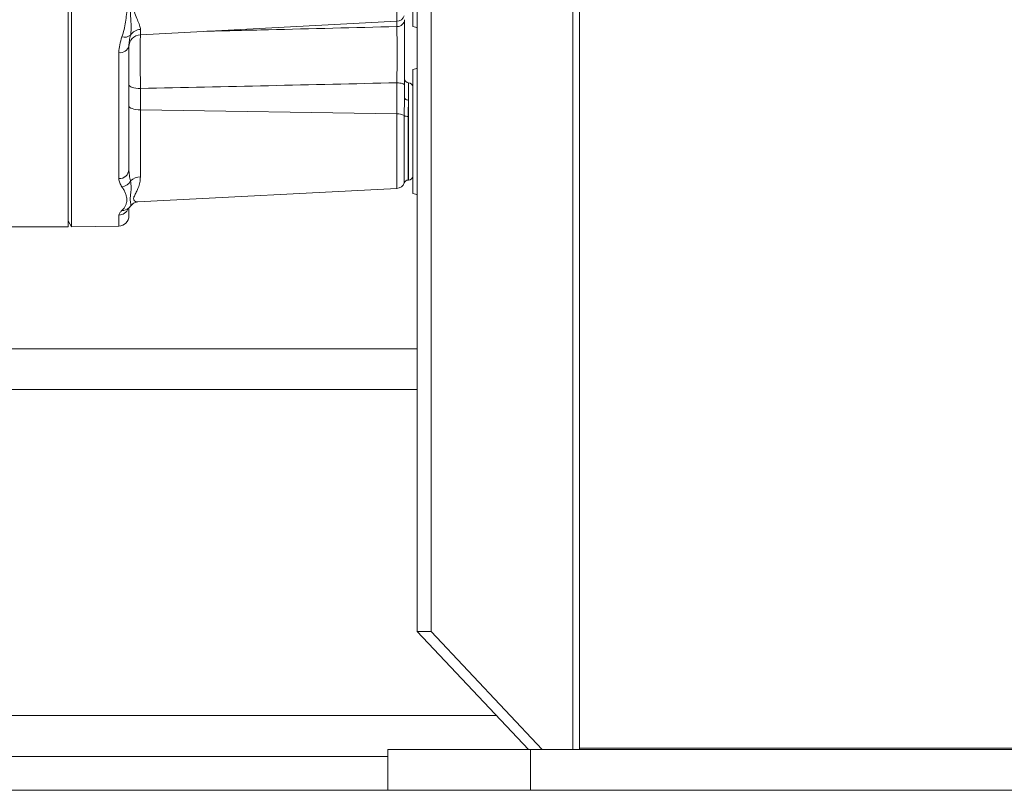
# Model space of a CAD drawing. Header units: millimetres. Extents: x 755 to 2246, y 770 to 3170.
# Tile 7 of 13: x 1655 to 1898, y 1803 to 1994. Entities that reach past the tile are written whole.
import ezdxf

# ---------------------------------------------------------------- set-up
doc = ezdxf.new("R2010")
doc.units = ezdxf.units.MM

msp = doc.modelspace()

# ---------------------------------------------------------------- linework, layer by layer
at = {"color": 7, "linetype": 'Continuous', "lineweight": 15}
for p, q in [((1793.4, 1813.27), (1793.4, 2265.65)), ((1791.8, 2254.21), (1791.8, 1813.27)), ((1753.27, 1842.53), (1753.27, 2224.95)), ((1756.72, 1842.53), (1756.72, 2224.95)), ((1667.76, 2193.83), (1667.76, 1942.67)), ((1666.9, 1942.65), (1666.9, 2074.55)), ((1752.16, 1992.26), (1752.16, 2023)), ((1748.25, 1993.55), (1748.25, 2019.02)), ((1684.8, 1990.23), (1748.25, 1993.55)), ((1748.25, 1992.26), (1748.25, 1993.55)), ((1684.8, 1991.52), (1684.8, 1990.23)), ((1681.95, 1987.5), (1681.95, 1956.89)), ((1679.48, 1954.6), (1679.48, 1985.81)), ((1752.16, 1950.91), (1752.16, 1981.65)), ((1748.25, 1970.63), (1748.25, 1978.34)), ((1750.15, 1977.72), (1750.15, 1974.69)), ((1751.15, 1978.31), (1751.15, 1974.04)), ((1684.8, 1976.92), (1684.8, 1971.65)), ((1751.15, 1954.24), (1751.15, 1974.04)), ((1681.95, 1971.46), (1681.95, 1971.46)), ((1684.8, 1971.65), (1684.8, 1955.03)), ((1748.25, 1970.63), (1684.8, 1971.65)), ((1748.25, 1952.2), (1748.25, 1970.63)), ((1750.05, 1953.56), (1750.05, 1970.21)), ((1751, 1970), (1751, 1954.24)), ((1751, 1954.24), (1751.15, 1954.24)), ((1684.19, 1948.84), (1748.25, 1952.2)), ((1681.95, 1947.22), (1681.95, 1945.38)), ((1682.36, 1947.93), (1682.45, 1947.99)), ((1682.48, 1947.97), (1682.48, 1947.95)), ((1666.9, 1944.16), (1667.76, 1942.67)), ((1679.48, 1942.87), (1679.48, 1945.57)), ((1638.82, 1942.65), (1666.9, 1942.65)), ((1667.76, 1942.67), (1679.48, 1942.87)), ((1591.6, 1912.49), (1753.27, 1912.49)), ((1581.51, 1902.4), (1753.27, 1902.4)), ((1756.72, 1842.53), (1753.27, 1842.53)), ((1753.27, 1842.53), (1780.77, 1813.27)), ((1756.72, 1842.53), (1784.22, 1813.27)), ((1500.79, 1821.68), (1772.86, 1821.68)), ((1745.97, 1803.18), (1745.97, 1813.27)), ((1781.29, 1813.27), (1745.97, 1813.27)), ((1781.29, 1803.18), (1781.29, 1813.27)), ((1783.07, 1813.27), (1781.29, 1813.27)), ((1784.22, 1813.27), (1783.07, 1813.27)), ((1784.22, 1813.27), (1791.8, 1813.27)), ((1973.01, 1813.27), (1791.8, 1813.27)), ((1793.4, 1813.61), (1930.63, 1813.61)), ((1541.15, 1811.59), (1745.97, 1811.59)), ((1333.18, 1803.18), (1767.46, 1803.18)), ((1781.29, 1803.18), (1767.46, 1803.18)), ((1973.01, 1803.18), (1781.29, 1803.18))]:
    msp.add_line(p, q, dxfattribs=at)
at = {"color": 7, "linetype": 'Continuous', "lineweight": 15, "flags": 128}
for points in [[(1752.16, 1992.26), (1753.18, 1991.99), (1753.27, 1991.96)], [(1753.27, 1981.95), (1753.18, 1981.91), (1752.16, 1981.65)], [(1684.8, 1976.92), (1684.23, 1976.94), (1683.7, 1977), (1683.2, 1977.09), (1682.77, 1977.2), (1682.42, 1977.34), (1682.16, 1977.5), (1682, 1977.67), (1681.95, 1977.84)], [(1750.15, 1977.72), (1750.12, 1977.83), (1750.01, 1977.95), (1749.83, 1978.05), (1749.6, 1978.14), (1749.31, 1978.22), (1748.99, 1978.28), (1748.63, 1978.32), (1748.25, 1978.34)], [(1750.15, 1974.69), (1750.17, 1974.56), (1750.23, 1974.44), (1750.32, 1974.33), (1750.44, 1974.23), (1750.6, 1974.15), (1750.77, 1974.09), (1750.96, 1974.05), (1751.15, 1974.04)], [(1684.8, 1971.65), (1684.23, 1971.68), (1683.7, 1971.74), (1683.2, 1971.83), (1682.77, 1971.94), (1682.42, 1972.08), (1682.16, 1972.24), (1682, 1972.41), (1681.95, 1972.58)], [(1752.16, 1950.91), (1753.18, 1950.64), (1753.27, 1950.6)]]:
    msp.add_lwpolyline(points, dxfattribs=at)
at = {"color": 7, "linetype": 'Continuous', "lineweight": 15}
for centre, radius, start, end in [((1748.15, 1995.56), 2.01, 273, 341.3036), ((1748.3, 1994.11), 1.86, 268.3876, 355.2679), ((1680.89, 1991.9), 2.28, 253.4533, 310.1023), ((1684.96, 1987.22), 3.01, 93, 180), ((1684.91, 1988.48), 3.05, 92.0554, 146.7096), ((1679.8, 1987.99), 2.21, 261.8629, 347.0202), ((1751.15, 1979.32), 1, 180, 270), ((1751.15, 1977.31), 1, 0, 90), ((1748.45, 1967.46), 3.18, 59.9513, 93.6922), ((1750.86, 1971.65), 1.65, 240.4006, 274.6034), ((1679.55, 1957), 2.4, 268.3912, 357.2662), ((1679.9, 1955.3), 2.75, 277.206, 333.4955), ((1684.76, 1951.55), 3.48, 89.3689, 133.5399), ((1748.15, 1954.2), 2.01, 273, 341.3036), ((1751, 1953.24), 1, 90, 161.3036), ((1751.15, 1955.24), 1, 270, 0), ((1679.45, 1948.08), 2.5, 270.6627, 339.5543), ((1680.37, 1948.99), 2.26, 266.7488, 311.1372), ((1679.44, 1945.38), 2.51, 271, 0)]:
    msp.add_arc(centre, radius, start, end, dxfattribs=at)
for points, knots in [([(1680.24, 1989.71), (1680.45, 1990.3), (1680.6, 1990.9), (1680.88, 1992.13), (1681, 1992.74), (1681.21, 1993.99), (1681.3, 1994.62), (1681.44, 1995.89), (1681.48, 1996.53), (1681.48, 1997.82), (1681.43, 1998.47), (1681.3, 1999.76), (1681.21, 2000.42), (1681, 2001.72), (1680.88, 2002.38), (1680.6, 2003.69), (1680.45, 2004.35), (1680.24, 2005)], [0, 0, 0, 0, 0.125, 0.125, 0.25, 0.25, 0.375, 0.375, 0.5, 0.5, 0.625, 0.625, 0.75, 0.75, 0.875, 0.875, 1, 1, 1, 1]), ([(1682.36, 2006.23), (1682.46, 2005.42), (1682.5, 2004.63), (1682.51, 2003.07), (1682.49, 2002.31), (1682.42, 2000.81), (1682.38, 2000.07), (1682.3, 1998.63), (1682.27, 1997.93), (1682.27, 1996.56), (1682.3, 1995.9), (1682.38, 1994.62), (1682.42, 1994), (1682.49, 1992.81), (1682.51, 1992.24), (1682.5, 1991.42), (1682.49, 1991.15), (1682.44, 1990.64), (1682.41, 1990.39), (1682.36, 1990.15)], [0, 0, 0, 0, 0.125, 0.125, 0.25, 0.25, 0.375, 0.375, 0.5, 0.5, 0.625, 0.625, 0.75, 0.75, 0.875, 0.875, 0.9375, 0.9375, 1, 1, 1, 1]), ([(1684.8, 2006.34), (1684.8, 2005.52), (1684.71, 2004.71), (1684.43, 2003.13), (1684.24, 2002.36), (1683.93, 2001.22), (1683.83, 2000.85), (1683.62, 2000.12), (1683.52, 1999.76), (1683.34, 1999.05), (1683.26, 1998.7), (1683.17, 1998.18), (1683.15, 1998.01), (1683.11, 1997.67), (1683.11, 1997.5), (1683.11, 1996.66), (1683.25, 1996.05), (1683.62, 1994.92), (1683.84, 1994.4), (1684.24, 1993.43), (1684.43, 1992.99), (1684.64, 1992.39), (1684.69, 1992.21), (1684.77, 1991.85), (1684.8, 1991.68), (1684.8, 1991.52)], [0, 0, 0, 0, 0.125, 0.125, 0.25, 0.25, 0.3125, 0.3125, 0.375, 0.375, 0.4375, 0.4375, 0.46875, 0.46875, 0.5, 0.5, 0.625, 0.625, 0.75, 0.75, 0.875, 0.875, 0.9375, 0.9375, 1, 1, 1, 1]), ([(1750.15, 1993.96), (1750.15, 1993.55), (1750.15, 1992.62), (1750.15, 1991.5), (1750.15, 1990.29), (1750.15, 1989.65), (1750.15, 1988.3), (1750.15, 1987.6), (1750.15, 1986.5), (1750.15, 1986.13), (1750.15, 1985.38), (1750.15, 1985), (1750.15, 1983.86), (1750.15, 1983.09), (1750.15, 1981.92), (1750.15, 1981.53), (1750.15, 1980.75), (1750.15, 1980.36), (1750.15, 1979.22), (1750.15, 1978.46), (1750.15, 1977.72)], [0, 0, 0, 0, 0.125, 0.25, 0.25, 0.375, 0.375, 0.5, 0.5, 0.5625, 0.5625, 0.625, 0.625, 0.75, 0.75, 0.8125, 0.8125, 0.875, 0.875, 1, 1, 1, 1]), ([(1682.36, 1990.15), (1682.24, 1989.68), (1682.14, 1989.23), (1681.99, 1988.35), (1681.95, 1987.92), (1681.95, 1987.5)], [0, 0, 0, 0, 0.5, 0.5, 1, 1, 1, 1]), ([(1684.79, 1990.19), (1684.78, 1989.49), (1684.76, 1987.93), (1684.75, 1984.43), (1684.77, 1980.54), (1684.79, 1978.07), (1684.8, 1976.92)], [0, 0, 0, 0, 0.22174, 0.492942, 0.763897, 1, 1, 1, 1]), ([(1701.24, 1991.09), (1706.32, 1991.21), (1721.99, 1991.6), (1737.66, 1991.99), (1748.25, 1992.26)], [0, 0, 0, 0, 0.324131, 1, 1, 1, 1]), ([(1748.25, 1978.34), (1748.25, 1978.97), (1748.26, 1979.62), (1748.26, 1980.61), (1748.27, 1980.94), (1748.27, 1981.6), (1748.27, 1981.94), (1748.27, 1982.94), (1748.28, 1983.6), (1748.28, 1984.9), (1748.28, 1985.55), (1748.28, 1986.81), (1748.28, 1987.41), (1748.28, 1988.56), (1748.27, 1989.11), (1748.27, 1990.15), (1748.26, 1991.11), (1748.25, 1991.9), (1748.25, 1992.26)], [0, 0, 0, 0, 0.125, 0.125, 0.1875, 0.1875, 0.25, 0.25, 0.375, 0.375, 0.5, 0.5, 0.625, 0.625, 0.75, 0.75, 0.875, 1, 1, 1, 1]), ([(1679.48, 1985.81), (1679.48, 1986.46), (1679.56, 1987.11), (1679.82, 1988.41), (1680.01, 1989.06), (1680.24, 1989.71)], [0, 0, 0, 0, 0.5, 0.5, 1, 1, 1, 1]), ([(1748.25, 1978.34), (1737.66, 1978.09), (1727.07, 1977.85), (1716.48, 1977.62), (1705.92, 1977.38), (1695.36, 1977.15), (1684.8, 1976.92)], [0.00190522, 0.00190522, 0.00190522, 0.00190522, 0.03374583, 0.03374583, 0.03374583, 0.06549585, 0.06549585, 0.06549585, 0.06549585]), ([(1750.05, 1970.21), (1750.05, 1971), (1750.07, 1971.77), (1750.12, 1973.27), (1750.15, 1973.99), (1750.15, 1974.69)], [0, 0, 0, 0, 0.5, 0.5, 1, 1, 1, 1]), ([(1751.15, 1974.04), (1751.15, 1973.44), (1751.11, 1972.81), (1751.05, 1971.79), (1751.03, 1971.45), (1751, 1970.74), (1751, 1970.37), (1751, 1970)], [0, 0, 0, 0, 0.5, 0.5, 0.75, 0.75, 1, 1, 1, 1]), ([(1681.95, 1956.89), (1681.95, 1956.39), (1681.99, 1955.91), (1682.14, 1954.97), (1682.24, 1954.51), (1682.36, 1954.08)], [0, 0, 0, 0, 0.5, 0.5, 1, 1, 1, 1]), ([(1680.24, 1952.57), (1680.01, 1952.89), (1679.82, 1953.21), (1679.56, 1953.89), (1679.48, 1954.24), (1679.48, 1954.6)], [0, 0, 0, 0, 0.5, 0.5, 1, 1, 1, 1]), ([(1682.36, 1954.08), (1682.43, 1953.53), (1682.56, 1952.42), (1682.42, 1950.86), (1682.17, 1949.44), (1682.46, 1948.35), (1682.47, 1948.1), (1682.48, 1947.97)], [0, 0, 0, 0, 0.154658, 0.312539, 0.544653, 0.776941, 1, 1, 1, 1]), ([(1684.8, 1955.03), (1684.77, 1954.55), (1684.7, 1953.58), (1684.32, 1952.42), (1683.87, 1951.38), (1683.37, 1950.46), (1683, 1949.65), (1683.29, 1949.09), (1683.73, 1948.9), (1684.04, 1948.84), (1684.14, 1948.86), (1684.19, 1948.87)], [0, 0, 0, 0, 0.1255562, 0.2544384, 0.352736, 0.4875643, 0.6252825, 0.765617, 0.9124365, 0.9539982, 1, 1, 1, 1]), ([(1680.24, 1946.73), (1680.45, 1946.92), (1680.6, 1947.12), (1680.88, 1947.52), (1681, 1947.73), (1681.21, 1948.17), (1681.3, 1948.4), (1681.44, 1948.86), (1681.48, 1949.1), (1681.48, 1949.6), (1681.43, 1949.85), (1681.3, 1950.36), (1681.21, 1950.63), (1681, 1951.17), (1680.88, 1951.44), (1680.6, 1952), (1680.45, 1952.29), (1680.24, 1952.57)], [0, 0, 0, 0, 0.125, 0.125, 0.25, 0.25, 0.375, 0.375, 0.5, 0.5, 0.625, 0.625, 0.75, 0.75, 0.875, 0.875, 1, 1, 1, 1]), ([(1682.52, 1947.92), (1682.61, 1948.04), (1682.87, 1948.4), (1683.48, 1948.71), (1683.97, 1948.85), (1684.17, 1948.84), (1684.19, 1948.83)], [0, 0, 0, 0, 0.204447, 0.583663, 0.953654, 1, 1, 1, 1]), ([(1679.48, 1945.57), (1679.48, 1945.75), (1679.56, 1945.94), (1679.82, 1946.32), (1680.01, 1946.52), (1680.24, 1946.73)], [0, 0, 0, 0, 0.5, 0.5, 1, 1, 1, 1]), ([(1681.7, 1947.13), (1681.7, 1947.13), (1681.68, 1947.1), (1681.74, 1947.19), (1681.84, 1947.27), (1681.87, 1947.29)], [0, 0, 0, 0, 0.0956582, 0.7571134, 1, 1, 1, 1]), ([(1681.86, 1947.29), (1682, 1947.41), (1682.23, 1947.62), (1682.42, 1947.85), (1682.5, 1947.95)], [0, 0, 0, 0, 0.599178, 1, 1, 1, 1])]:
    msp.add_open_spline(points, degree=3, knots=knots, dxfattribs=at)

doc.saveas('drawing.dxf')
